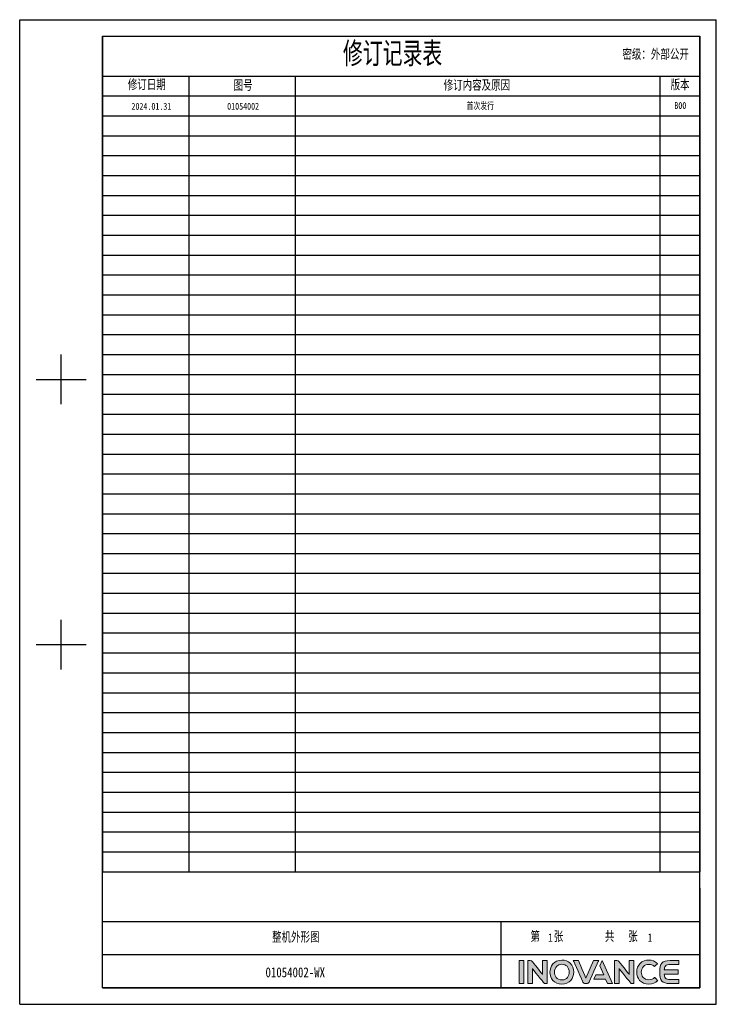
# Model space of a CAD drawing. Header units: millimetres. Extents: x -425 to 2012, y -1195 to -374.
# Tile 2 of 45: x 202 to 783, y -1195 to -374. Entities that reach past the tile are written whole.
import ezdxf
from ezdxf.enums import TextEntityAlignment as Align

# ---------------------------------------------------------------- set-up
doc = ezdxf.new("R2010")
doc.units = ezdxf.units.MM
doc.header["$LTSCALE"] = 30.734
doc.linetypes.add('DASHED', pattern=[0.2, 0.1, -0.1])
doc.layers.get('0').update_dxf_attribs({"linetype": 'CONTINUOUS'})
doc.layers.add('logo-蓝色', color=142, linetype='CONTINUOUS')
doc.layers.add('虚线', color=7, linetype='DASHED')
doc.styles.get("Standard").update_dxf_attribs({"font": 'txt', "width": 0.707})
doc.styles.add('仿宋体', font='STFANGSO.TTF', dxfattribs={"width": 0.8})

# ---------------------------------------------------------------- blocks, each defined once
blk = doc.blocks.new('1')
at = {"layer": 'logo-蓝色'}
h = blk.add_hatch(color=256, dxfattribs=at)
h.dxf.hatch_style = 1
edge = h.paths.add_edge_path()
edge.add_spline(control_points=[(5898.3, 153.2), (5898.3, 153.2), (5904.9, 153.2), (5904.9, 153.2), (5904.9, 153.2), (5904.9, 153.2), (5904.9, 186.6), (5904.9, 186.6), (5904.9, 186.6), (5904.9, 186.6), (5898.3, 186.6), (5898.3, 186.6), (5898.3, 186.6), (5898.3, 186.6), (5898.3, 153.2), (5898.3, 153.2)], knot_values=[0, 0, 0, 0, 0.25, 0.25, 0.25, 0.25, 0.5, 0.5, 0.5, 0.5, 0.75, 0.75, 0.75, 0.75, 1, 1, 1, 1], degree=3, periodic=1)
h = blk.add_hatch(color=256, dxfattribs=at)
h.dxf.hatch_style = 1
edge = h.paths.add_edge_path()
edge.add_spline(control_points=[(5932, 186.7), (5932, 186.7), (5932, 166.6), (5932, 166.6), (5932, 166.6), (5932, 166.6), (5917.3, 185.2), (5917.3, 185.2), (5917.3, 185.2), (5916.6, 186.1), (5915.6, 186.6), (5914.4, 186.6), (5914.4, 186.6), (5914.4, 186.6), (5910.8, 186.6), (5910.8, 186.6), (5910.8, 186.6), (5910.8, 186.6), (5910.8, 153.2), (5910.8, 153.2), (5910.8, 153.2), (5910.8, 153.2), (5917.4, 153.2), (5917.4, 153.2), (5917.4, 153.2), (5917.4, 153.2), (5917.4, 175.1), (5917.4, 175.1), (5917.4, 175.1), (5917.4, 175.1), (5934, 154.2), (5934, 154.2), (5934, 154.2), (5934.5, 153.6), (5935.2, 153.2), (5936, 153.2), (5936, 153.2), (5936, 153.2), (5938.7, 153.2), (5938.7, 153.2), (5938.7, 153.2), (5938.7, 153.2), (5938.7, 186.7), (5938.7, 186.7), (5938.7, 186.7), (5938.7, 186.7), (5932, 186.7), (5932, 186.7)], knot_values=[0, 0, 0, 0, 0.083333, 0.083333, 0.083333, 0.083333, 0.166667, 0.166667, 0.166667, 0.166667, 0.25, 0.25, 0.25, 0.25, 0.333333, 0.333333, 0.333333, 0.333333, 0.416667, 0.416667, 0.416667, 0.416667, 0.5, 0.5, 0.5, 0.5, 0.583333, 0.583333, 0.583333, 0.583333, 0.666667, 0.666667, 0.666667, 0.666667, 0.75, 0.75, 0.75, 0.75, 0.833333, 0.833333, 0.833333, 0.833333, 0.916667, 0.916667, 0.916667, 0.916667, 1, 1, 1, 1], degree=3, periodic=1)
h = blk.add_hatch(color=256, dxfattribs=at)
h.dxf.hatch_style = 1
edge = h.paths.add_edge_path(flags=16)
edge.add_spline(control_points=[(5952.6, 178.4), (5954.5, 180.3), (5957, 181.3), (5960.1, 181.3), (5960.1, 181.3), (5963.2, 181.3), (5965.7, 180.3), (5967.6, 178.4), (5967.6, 178.4), (5969.6, 176.3), (5970.8, 173.1), (5970.7, 169.7), (5970.7, 169.7), (5970.6, 164.4), (5967.8, 158.6), (5960.1, 158.6), (5960.1, 158.6), (5952.5, 158.6), (5949.6, 164.3), (5949.5, 169.7), (5949.5, 169.7), (5949.4, 173), (5950.5, 176.2), (5952.6, 178.4)], knot_values=[0, 0, 0, 0, 0.166667, 0.166667, 0.166667, 0.166667, 0.333333, 0.333333, 0.333333, 0.333333, 0.5, 0.5, 0.5, 0.5, 0.666667, 0.666667, 0.666667, 0.666667, 0.833333, 0.833333, 0.833333, 0.833333, 1, 1, 1, 1], degree=3, periodic=0)
edge = h.paths.add_edge_path()
edge.add_spline(control_points=[(5960.1, 187.3), (5948.3, 187.3), (5942.9, 178.2), (5942.9, 169.7), (5942.9, 169.7), (5942.9, 165.1), (5944.4, 160.9), (5947.1, 157.9), (5947.1, 157.9), (5950.2, 154.4), (5954.7, 152.5), (5960.1, 152.5), (5960.1, 152.5), (5965.5, 152.5), (5970, 154.4), (5973.1, 157.9), (5973.1, 157.9), (5975.7, 161), (5977.2, 165.2), (5977.3, 169.8), (5977.3, 169.8), (5977.3, 174.7), (5975.5, 179.4), (5972.3, 182.6), (5972.3, 182.6), (5969.3, 185.7), (5965, 187.3), (5960.1, 187.3)], knot_values=[0, 0, 0, 0, 0.142857, 0.142857, 0.142857, 0.142857, 0.285714, 0.285714, 0.285714, 0.285714, 0.428571, 0.428571, 0.428571, 0.428571, 0.571429, 0.571429, 0.571429, 0.571429, 0.714286, 0.714286, 0.714286, 0.714286, 0.857143, 0.857143, 0.857143, 0.857143, 1, 1, 1, 1], degree=3, periodic=0)
h = blk.add_hatch(color=256, dxfattribs=at)
h.dxf.hatch_style = 1
edge = h.paths.add_edge_path()
edge.add_spline(control_points=[(6006, 186.6), (6006, 186.6), (5995, 161.1), (5995, 161.1), (5995, 161.1), (5995, 161.1), (5984.1, 186.6), (5984.1, 186.6), (5984.1, 186.6), (5984.1, 186.6), (5976.7, 186.6), (5976.7, 186.6), (5976.7, 186.6), (5976.7, 186.6), (5990.7, 155.4), (5990.7, 155.4), (5990.7, 155.4), (5991.3, 154.1), (5992.5, 153.2), (5994, 153.2), (5994, 153.2), (5994, 153.2), (5994, 153.2), (5994, 153.2), (5994, 153.2), (5994, 153.2), (5996.1, 153.2), (5996.1, 153.2), (5996.1, 153.2), (5996.1, 153.2), (5996.1, 153.2), (5996.1, 153.2), (5996.1, 153.2), (5997.5, 153.2), (5998.8, 154.1), (5999.4, 155.4), (5999.4, 155.4), (5999.4, 155.4), (6013.4, 186.6), (6013.4, 186.6), (6013.4, 186.6), (6013.4, 186.6), (6006, 186.6), (6006, 186.6)], knot_values=[0, 0, 0, 0, 0.090909, 0.090909, 0.090909, 0.090909, 0.181818, 0.181818, 0.181818, 0.181818, 0.272727, 0.272727, 0.272727, 0.272727, 0.363636, 0.363636, 0.363636, 0.363636, 0.454545, 0.454545, 0.454545, 0.454545, 0.545455, 0.545455, 0.545455, 0.545455, 0.636364, 0.636364, 0.636364, 0.636364, 0.727273, 0.727273, 0.727273, 0.727273, 0.818182, 0.818182, 0.818182, 0.818182, 0.909091, 0.909091, 0.909091, 0.909091, 1, 1, 1, 1], degree=3, periodic=1)
h = blk.add_hatch(color=256, dxfattribs=at)
h.dxf.hatch_style = 1
edge = h.paths.add_edge_path()
edge.add_spline(control_points=[(6018.5, 186.6), (6018.5, 186.6), (6015.1, 178.9), (6015.1, 178.9), (6015.1, 178.9), (6015.1, 178.9), (6020.8, 165.7), (6020.8, 165.7), (6020.8, 165.7), (6020.8, 165.7), (6009.1, 165.7), (6009.1, 165.7), (6009.1, 165.7), (6009.1, 165.7), (6006.3, 159.5), (6006.3, 159.5), (6006.3, 159.5), (6006.3, 159.5), (6023.5, 159.5), (6023.5, 159.5), (6023.5, 159.5), (6023.5, 159.5), (6026.3, 153.2), (6026.3, 153.2), (6026.3, 153.2), (6026.3, 153.2), (6033.5, 153.2), (6033.5, 153.2), (6033.5, 153.2), (6033.5, 153.2), (6018.5, 186.6), (6018.5, 186.6)], knot_values=[0, 0, 0, 0, 0.125, 0.125, 0.125, 0.125, 0.25, 0.25, 0.25, 0.25, 0.375, 0.375, 0.375, 0.375, 0.5, 0.5, 0.5, 0.5, 0.625, 0.625, 0.625, 0.625, 0.75, 0.75, 0.75, 0.75, 0.875, 0.875, 0.875, 0.875, 1, 1, 1, 1], degree=3, periodic=1)
h = blk.add_hatch(color=256, dxfattribs=at)
h.dxf.hatch_style = 1
edge = h.paths.add_edge_path()
edge.add_spline(control_points=[(6057.5, 186.7), (6057.5, 186.7), (6057.5, 166.6), (6057.5, 166.6), (6057.5, 166.6), (6057.5, 166.6), (6042.8, 185.2), (6042.8, 185.2), (6042.8, 185.2), (6042.1, 186.1), (6041.1, 186.6), (6039.9, 186.6), (6039.9, 186.6), (6039.9, 186.6), (6036.3, 186.6), (6036.3, 186.6), (6036.3, 186.6), (6036.3, 186.6), (6036.3, 153.2), (6036.3, 153.2), (6036.3, 153.2), (6036.3, 153.2), (6042.9, 153.2), (6042.9, 153.2), (6042.9, 153.2), (6042.9, 153.2), (6042.9, 175.1), (6042.9, 175.1), (6042.9, 175.1), (6042.9, 175.1), (6059.5, 154.2), (6059.5, 154.2), (6059.5, 154.2), (6060, 153.6), (6060.7, 153.2), (6061.5, 153.2), (6061.5, 153.2), (6061.5, 153.2), (6064.1, 153.2), (6064.1, 153.2), (6064.1, 153.2), (6064.1, 153.2), (6064.1, 186.7), (6064.1, 186.7), (6064.1, 186.7), (6064.1, 186.7), (6057.5, 186.7), (6057.5, 186.7)], knot_values=[0, 0, 0, 0, 0.083333, 0.083333, 0.083333, 0.083333, 0.166667, 0.166667, 0.166667, 0.166667, 0.25, 0.25, 0.25, 0.25, 0.333333, 0.333333, 0.333333, 0.333333, 0.416667, 0.416667, 0.416667, 0.416667, 0.5, 0.5, 0.5, 0.5, 0.583333, 0.583333, 0.583333, 0.583333, 0.666667, 0.666667, 0.666667, 0.666667, 0.75, 0.75, 0.75, 0.75, 0.833333, 0.833333, 0.833333, 0.833333, 0.916667, 0.916667, 0.916667, 0.916667, 1, 1, 1, 1], degree=3, periodic=1)
h = blk.add_hatch(color=256, dxfattribs=at)
h.dxf.hatch_style = 1
edge = h.paths.add_edge_path()
edge.add_spline(control_points=[(6094.3, 162.1), (6092.3, 160), (6089.2, 158.8), (6086.2, 158.8), (6086.2, 158.8), (6078, 158.8), (6075.1, 164.4), (6075, 169.8), (6075, 169.8), (6075, 172.9), (6076.1, 175.9), (6078.2, 178), (6078.2, 178), (6080.1, 179.9), (6082.9, 181), (6086.2, 181), (6086.2, 181), (6089.2, 181), (6092, 179.9), (6094, 177.9), (6094, 177.9), (6094, 177.9), (6094.1, 177.8), (6094.1, 177.8), (6094.1, 177.8), (6094.1, 177.8), (6098.6, 182.1), (6098.6, 182.1), (6098.6, 182.1), (6098.6, 182.1), (6098.4, 182.2), (6098.4, 182.2), (6098.4, 182.2), (6095.1, 185.6), (6090.8, 187.3), (6086.2, 187.3), (6086.2, 187.3), (6081, 187.3), (6076.6, 185.7), (6073.4, 182.5), (6073.4, 182.5), (6070.3, 179.3), (6068.5, 174.7), (6068.5, 169.7), (6068.5, 169.7), (6068.5, 165.1), (6070, 160.9), (6072.7, 157.9), (6072.7, 157.9), (6075.8, 154.4), (6080.5, 152.5), (6086.2, 152.5), (6086.2, 152.5), (6091.2, 152.5), (6095.6, 154.2), (6098.9, 157.5), (6098.9, 157.5), (6098.9, 157.5), (6099, 157.6), (6099, 157.6), (6099, 157.6), (6099, 157.6), (6094.5, 162.2), (6094.5, 162.2), (6094.5, 162.2), (6094.5, 162.2), (6094.3, 162.1), (6094.3, 162.1)], knot_values=[0, 0, 0, 0, 0.058824, 0.058824, 0.058824, 0.058824, 0.117647, 0.117647, 0.117647, 0.117647, 0.176471, 0.176471, 0.176471, 0.176471, 0.235294, 0.235294, 0.235294, 0.235294, 0.294118, 0.294118, 0.294118, 0.294118, 0.352941, 0.352941, 0.352941, 0.352941, 0.411765, 0.411765, 0.411765, 0.411765, 0.470588, 0.470588, 0.470588, 0.470588, 0.529412, 0.529412, 0.529412, 0.529412, 0.588235, 0.588235, 0.588235, 0.588235, 0.647059, 0.647059, 0.647059, 0.647059, 0.705882, 0.705882, 0.705882, 0.705882, 0.764706, 0.764706, 0.764706, 0.764706, 0.823529, 0.823529, 0.823529, 0.823529, 0.882353, 0.882353, 0.882353, 0.882353, 0.941176, 0.941176, 0.941176, 0.941176, 1, 1, 1, 1], degree=3, periodic=0)
h = blk.add_hatch(color=256, dxfattribs=at)
h.dxf.hatch_style = 1
edge = h.paths.add_edge_path()
edge.add_spline(control_points=[(6116.9, 180.8), (6116.9, 180.8), (6129.4, 180.8), (6129.4, 180.8), (6129.4, 180.8), (6129.4, 180.8), (6129.4, 186.6), (6129.4, 186.6), (6129.4, 186.6), (6129.4, 186.6), (6116.7, 186.6), (6116.7, 186.6), (6116.7, 186.6), (6105.1, 186.6), (6101.9, 182.2), (6101.9, 170.3), (6101.9, 170.3), (6101.9, 170.3), (6101.9, 169.9), (6101.9, 169.9), (6101.9, 169.9), (6101.9, 169.9), (6101.9, 169.9), (6101.9, 169.9), (6101.9, 169.9), (6101.9, 169.9), (6101.9, 169.9), (6101.9, 169.9), (6101.9, 169.9), (6101.9, 169.9), (6101.9, 169.9), (6101.9, 169.9), (6101.9, 169.9), (6101.9, 169.9), (6101.9, 169.5), (6101.9, 169.5), (6101.9, 169.5), (6101.9, 157.7), (6105.1, 153.2), (6116.7, 153.2), (6116.7, 153.2), (6116.7, 153.2), (6129.4, 153.2), (6129.4, 153.2), (6129.4, 153.2), (6129.4, 153.2), (6129.4, 159), (6129.4, 159), (6129.4, 159), (6129.4, 159), (6116.9, 159), (6116.9, 159), (6116.9, 159), (6113.8, 159), (6111.5, 159.6), (6110.1, 161.2), (6110.1, 161.2), (6109, 162.5), (6108.5, 164.5), (6108.3, 166.8), (6108.3, 166.8), (6108.3, 166.8), (6128.3, 166.8), (6128.3, 166.8), (6128.3, 166.8), (6128.3, 166.8), (6128.3, 169.9), (6128.3, 169.9), (6128.3, 169.9), (6128.3, 169.9), (6128.3, 173), (6128.3, 173), (6128.3, 173), (6128.3, 173), (6108.3, 173), (6108.3, 173), (6108.3, 173), (6108.5, 175.4), (6109, 177.4), (6110.1, 178.7), (6110.1, 178.7), (6111.5, 180.3), (6113.8, 180.8), (6116.9, 180.8)], knot_values=[0, 0, 0, 0, 0.047619, 0.047619, 0.047619, 0.047619, 0.095238, 0.095238, 0.095238, 0.095238, 0.142857, 0.142857, 0.142857, 0.142857, 0.190476, 0.190476, 0.190476, 0.190476, 0.238095, 0.238095, 0.238095, 0.238095, 0.285714, 0.285714, 0.285714, 0.285714, 0.333333, 0.333333, 0.333333, 0.333333, 0.380952, 0.380952, 0.380952, 0.380952, 0.428571, 0.428571, 0.428571, 0.428571, 0.47619, 0.47619, 0.47619, 0.47619, 0.52381, 0.52381, 0.52381, 0.52381, 0.571429, 0.571429, 0.571429, 0.571429, 0.619048, 0.619048, 0.619048, 0.619048, 0.666667, 0.666667, 0.666667, 0.666667, 0.714286, 0.714286, 0.714286, 0.714286, 0.761905, 0.761905, 0.761905, 0.761905, 0.809524, 0.809524, 0.809524, 0.809524, 0.857143, 0.857143, 0.857143, 0.857143, 0.904762, 0.904762, 0.904762, 0.904762, 0.952381, 0.952381, 0.952381, 0.952381, 1, 1, 1, 1], degree=3, periodic=0)
for p, q in [((5175.4, 1549.2), (6183.7, 1549.2)), ((5175.4, 123.2), (5175.4, 1549.2)), ((6183.7, 123.2), (6183.7, 1549.2)), ((5295.4, 1525.2), (6159.6, 1525.2)), ((5295.4, 147.2), (5295.4, 1525.2)), ((5295.4, 1525.2), (5295.4, 315.3)), ((5295.4, 1525.2), (6159.6, 1525.2)), ((6159.6, 147.2), (6159.6, 1525.2)), ((6159.6, 1525.2), (6159.6, 315.3)), ((5295.4, 1467.6), (6159.6, 1467.6)), ((5295.4, 1438.8), (6159.6, 1438.8)), ((5235.4, 992.3), (5235.4, 1064.3)), ((5199.4, 1028.3), (5271.4, 1028.3)), ((5235.4, 608.2), (5235.4, 680.2)), ((5199.4, 644.2), (5271.4, 644.2)), ((6159.6, 291.3), (6159.6, 147.2)), ((5871.6, 195.2), (6159.6, 195.2)), ((5295.4, 147.2), (6159.6, 147.2)), ((5295.4, 147.2), (6159.6, 147.2)), ((5175.4, 123.2), (6183.7, 123.2))]:
    blk.add_line(p, q)
at = {"color": 2}
for p, q in [((5420.2, 1467.6), (5420.2, 315.3)), ((5573.9, 1467.6), (5573.9, 315.3)), ((6102, 1467.6), (6102, 315.3)), ((5295.4, 1410), (6159.6, 1410)), ((5295.4, 1381.2), (6159.6, 1381.2)), ((5295.4, 1352.4), (6159.6, 1352.4)), ((5295.4, 1323.6), (6159.6, 1323.6)), ((5295.4, 1294.8), (6159.6, 1294.8)), ((5295.4, 1265.9), (6159.6, 1265.9)), ((5295.4, 1237.1), (6159.6, 1237.1)), ((5295.4, 1208.3), (6159.6, 1208.3)), ((5295.4, 1179.5), (6159.6, 1179.5)), ((5295.4, 1150.7), (6159.6, 1150.7)), ((5295.4, 1121.9), (6159.6, 1121.9)), ((5295.4, 1093.1), (6159.6, 1093.1)), ((5295.4, 1064.3), (6159.6, 1064.3)), ((5295.4, 1035.5), (6159.6, 1035.5)), ((5295.4, 1006.7), (6159.6, 1006.7)), ((5295.4, 977.9), (6159.6, 977.9)), ((5295.4, 949.1), (6159.6, 949.1)), ((5295.4, 920.2), (6159.6, 920.2)), ((5295.4, 891.4), (6159.6, 891.4)), ((5295.4, 862.6), (6159.6, 862.6)), ((5295.4, 833.8), (6159.6, 833.8)), ((5295.4, 805), (6159.6, 805)), ((5295.4, 776.2), (6159.6, 776.2)), ((5295.4, 747.4), (6159.6, 747.4)), ((5295.4, 718.6), (6159.6, 718.6)), ((5295.4, 689.8), (6159.6, 689.8)), ((5295.4, 661), (6159.6, 661)), ((5295.4, 632.2), (6159.6, 632.2)), ((5295.4, 603.4), (6159.6, 603.4)), ((5295.4, 574.5), (6159.6, 574.5)), ((5295.4, 545.7), (6159.6, 545.7)), ((5295.4, 516.9), (6159.6, 516.9)), ((5295.4, 488.1), (6159.6, 488.1)), ((5295.4, 459.3), (6159.6, 459.3)), ((5295.4, 430.5), (6159.6, 430.5)), ((5295.4, 401.7), (6159.6, 401.7)), ((5295.4, 372.9), (6159.6, 372.9)), ((5295.4, 344.1), (6159.6, 344.1)), ((5295.4, 315.3), (6159.6, 315.3))]:
    blk.add_line(p, q, dxfattribs=at)
at = {"color": 2, "linetype": 'Continuous'}
for p, q in [((5295.4, 243.3), (6159.6, 243.3)), ((5295.4, 195.2), (5871.6, 195.2)), ((5583.5, 147.2), (5669.9, 147.2)), ((5669.9, 147.2), (5871.6, 147.2)), ((5943.6, 147.2), (6159.6, 147.2))]:
    blk.add_line(p, q, dxfattribs=at)
at = {"linetype": 'Continuous'}
for p, q in [((5871.6, 243.3), (5871.6, 195.2)), ((5871.6, 195.2), (5871.6, 147.2))]:
    blk.add_line(p, q, dxfattribs=at)
at = {"color": 7, "linetype": 'Continuous'}
blk.add_line((6159.6, 147.2), (5295.4, 147.2), dxfattribs=at)
at = {"layer": 'logo-蓝色', "lineweight": 9}
for points, knots in [([(5904.9, 186.6), (5904.9, 186.6), (5904.9, 186.6), (5898.3, 186.6), (5898.3, 186.6)], [0.5, 0.5, 0.5, 0.5, 0.5, 0.75, 0.75, 0.75, 0.75]), ([(5898.3, 186.6), (5898.3, 186.6), (5898.3, 186.6), (5898.3, 153.2), (5898.3, 153.2)], [0.75, 0.75, 0.75, 0.75, 0.75, 1, 1, 1, 1]), ([(5904.9, 153.2), (5904.9, 153.2), (5904.9, 153.2), (5904.9, 186.6), (5904.9, 186.6)], [0.25, 0.25, 0.25, 0.25, 0.25, 0.5, 0.5, 0.5, 0.5]), ([(5914.4, 186.6), (5914.4, 186.6), (5914.4, 186.6), (5910.8, 186.6), (5910.8, 186.6)], [0.25, 0.25, 0.25, 0.25, 0.25000001, 0.33333333, 0.33333333, 0.33333333, 0.33333333]), ([(5910.8, 186.6), (5910.8, 186.6), (5910.8, 186.6), (5910.8, 153.2), (5910.8, 153.2)], [0.33333333, 0.33333333, 0.33333333, 0.33333333, 0.33333334, 0.41666667, 0.41666667, 0.41666667, 0.41666667]), ([(5917.3, 185.2), (5917.3, 185.2), (5916.6, 186.1), (5915.6, 186.6), (5914.4, 186.6)], [0.16666667, 0.16666667, 0.16666667, 0.16666667, 0.16666668, 0.25, 0.25, 0.25, 0.25]), ([(5938.7, 186.7), (5938.7, 186.7), (5938.7, 186.7), (5932, 186.7), (5932, 186.7)], [0.91666667, 0.91666667, 0.91666667, 0.91666667, 0.91666668, 1, 1, 1, 1]), ([(5938.7, 153.2), (5938.7, 153.2), (5938.7, 153.2), (5938.7, 186.7), (5938.7, 186.7)], [0.83333333, 0.83333333, 0.83333333, 0.83333333, 0.83333334, 0.91666667, 0.91666667, 0.91666667, 0.91666667]), ([(5972.3, 182.6), (5972.3, 182.6), (5969.3, 185.7), (5965, 187.3), (5960.1, 187.3)], [0.8571429, 0.8571429, 0.8571429, 0.8571429, 0.8571429, 1, 1, 1, 1]), ([(5984.1, 186.6), (5984.1, 186.6), (5984.1, 186.6), (5976.7, 186.6), (5976.7, 186.6)], [0.18181818, 0.18181818, 0.18181818, 0.18181818, 0.18181819, 0.27272727, 0.27272727, 0.27272727, 0.27272727]), ([(5976.7, 186.6), (5976.7, 186.6), (5976.7, 186.6), (5990.7, 155.4), (5990.7, 155.4)], [0.27272727, 0.27272727, 0.27272727, 0.27272727, 0.27272728, 0.36363636, 0.36363636, 0.36363636, 0.36363636]), ([(5995, 161.1), (5995, 161.1), (5995, 161.1), (5984.1, 186.6), (5984.1, 186.6)], [0.09090909, 0.09090909, 0.09090909, 0.09090909, 0.0909091, 0.18181818, 0.18181818, 0.18181818, 0.18181818]), ([(5999.4, 155.4), (5999.4, 155.4), (5999.4, 155.4), (6013.4, 186.6), (6013.4, 186.6)], [0.81818182, 0.81818182, 0.81818182, 0.81818182, 0.81818183, 0.90909091, 0.90909091, 0.90909091, 0.90909091]), ([(6013.4, 186.6), (6013.4, 186.6), (6013.4, 186.6), (6006, 186.6), (6006, 186.6)], [0.90909091, 0.90909091, 0.90909091, 0.90909091, 0.90909092, 1, 1, 1, 1]), ([(6033.5, 153.2), (6033.5, 153.2), (6033.5, 153.2), (6018.5, 186.6), (6018.5, 186.6)], [0.875, 0.875, 0.875, 0.875, 0.875, 1, 1, 1, 1]), ([(6039.9, 186.6), (6039.9, 186.6), (6039.9, 186.6), (6036.3, 186.6), (6036.3, 186.6)], [0.25, 0.25, 0.25, 0.25, 0.25000001, 0.33333333, 0.33333333, 0.33333333, 0.33333333]), ([(6036.3, 186.6), (6036.3, 186.6), (6036.3, 186.6), (6036.3, 153.2), (6036.3, 153.2)], [0.33333333, 0.33333333, 0.33333333, 0.33333333, 0.33333334, 0.41666667, 0.41666667, 0.41666667, 0.41666667]), ([(6042.8, 185.2), (6042.8, 185.2), (6042.1, 186.1), (6041.1, 186.6), (6039.9, 186.6)], [0.16666667, 0.16666667, 0.16666667, 0.16666667, 0.16666668, 0.25, 0.25, 0.25, 0.25]), ([(6064.1, 186.7), (6064.1, 186.7), (6064.1, 186.7), (6057.5, 186.7), (6057.5, 186.7)], [0.91666667, 0.91666667, 0.91666667, 0.91666667, 0.91666668, 1, 1, 1, 1]), ([(6064.1, 153.2), (6064.1, 153.2), (6064.1, 153.2), (6064.1, 186.7), (6064.1, 186.7)], [0.83333333, 0.83333333, 0.83333333, 0.83333333, 0.83333334, 0.91666667, 0.91666667, 0.91666667, 0.91666667]), ([(6098.4, 182.2), (6098.4, 182.2), (6095.1, 185.6), (6090.8, 187.3), (6086.2, 187.3), (6086.2, 187.3), (6081, 187.3), (6076.6, 185.7), (6073.4, 182.5)], [0.4705882, 0.4705882, 0.4705882, 0.4705882, 0.4705882, 0.5294118, 0.5294118, 0.5294118, 0.5294118, 0.5882353, 0.5882353, 0.5882353, 0.5882353]), ([(6116.7, 186.6), (6116.7, 186.6), (6105.1, 186.6), (6101.9, 182.2), (6101.9, 170.3)], [0.14285714, 0.14285714, 0.14285714, 0.14285714, 0.14285715, 0.19047619, 0.19047619, 0.19047619, 0.19047619]), ([(6129.4, 186.6), (6129.4, 186.6), (6129.4, 186.6), (6116.7, 186.6), (6116.7, 186.6)], [0.0952381, 0.0952381, 0.0952381, 0.0952381, 0.09523811, 0.14285714, 0.14285714, 0.14285714, 0.14285714]), ([(6129.4, 180.8), (6129.4, 180.8), (6129.4, 180.8), (6129.4, 186.6), (6129.4, 186.6)], [0.04761905, 0.04761905, 0.04761905, 0.04761905, 0.04761906, 0.0952381, 0.0952381, 0.0952381, 0.0952381]), ([(5932, 166.6), (5932, 166.6), (5932, 166.6), (5917.3, 185.2), (5917.3, 185.2)], [0.08333333, 0.08333333, 0.08333333, 0.08333333, 0.08333334, 0.16666667, 0.16666667, 0.16666667, 0.16666667]), ([(5917.4, 153.2), (5917.4, 153.2), (5917.4, 153.2), (5917.4, 175.1), (5917.4, 175.1)], [0.5, 0.5, 0.5, 0.5, 0.50000001, 0.58333333, 0.58333333, 0.58333333, 0.58333333]), ([(5917.4, 175.1), (5917.4, 175.1), (5917.4, 175.1), (5934, 154.2), (5934, 154.2)], [0.58333333, 0.58333333, 0.58333333, 0.58333333, 0.58333334, 0.66666667, 0.66666667, 0.66666667, 0.66666667]), ([(5949.5, 169.7), (5949.5, 169.7), (5949.4, 173), (5950.5, 176.2), (5952.6, 178.4)], [0.8333333, 0.8333333, 0.8333333, 0.8333333, 0.8333333, 1, 1, 1, 1]), ([(5960.1, 181.3), (5960.1, 181.3), (5963.2, 181.3), (5965.7, 180.3), (5967.6, 178.4)], [0.1666667, 0.1666667, 0.1666667, 0.1666667, 0.1666667, 0.3333333, 0.3333333, 0.3333333, 0.3333333]), ([(5967.6, 178.4), (5967.6, 178.4), (5969.6, 176.3), (5970.8, 173.1), (5970.7, 169.7)], [0.3333333, 0.3333333, 0.3333333, 0.3333333, 0.3333333, 0.5, 0.5, 0.5, 0.5]), ([(5977.3, 169.8), (5977.3, 169.8), (5977.3, 174.7), (5975.5, 179.4), (5972.3, 182.6)], [0.7142857, 0.7142857, 0.7142857, 0.7142857, 0.7142857, 0.8571429, 0.8571429, 0.8571429, 0.8571429]), ([(6015.1, 178.9), (6015.1, 178.9), (6015.1, 178.9), (6020.8, 165.7), (6020.8, 165.7)], [0.125, 0.125, 0.125, 0.125, 0.125, 0.25, 0.25, 0.25, 0.25]), ([(6057.5, 166.6), (6057.5, 166.6), (6057.5, 166.6), (6042.8, 185.2), (6042.8, 185.2)], [0.08333333, 0.08333333, 0.08333333, 0.08333333, 0.08333334, 0.16666667, 0.16666667, 0.16666667, 0.16666667]), ([(6042.9, 153.2), (6042.9, 153.2), (6042.9, 153.2), (6042.9, 175.1), (6042.9, 175.1)], [0.5, 0.5, 0.5, 0.5, 0.50000001, 0.58333333, 0.58333333, 0.58333333, 0.58333333]), ([(6042.9, 175.1), (6042.9, 175.1), (6042.9, 175.1), (6059.5, 154.2), (6059.5, 154.2)], [0.58333333, 0.58333333, 0.58333333, 0.58333333, 0.58333334, 0.66666667, 0.66666667, 0.66666667, 0.66666667]), ([(6073.4, 182.5), (6073.4, 182.5), (6070.3, 179.3), (6068.5, 174.7), (6068.5, 169.7)], [0.58823529, 0.58823529, 0.58823529, 0.58823529, 0.5882353, 0.64705882, 0.64705882, 0.64705882, 0.64705882]), ([(6075, 169.8), (6075, 169.8), (6075, 172.9), (6076.1, 175.9), (6078.2, 178)], [0.11764706, 0.11764706, 0.11764706, 0.11764706, 0.11764707, 0.17647059, 0.17647059, 0.17647059, 0.17647059]), ([(6078.2, 178), (6078.2, 178), (6080.1, 179.9), (6082.9, 181), (6086.2, 181)], [0.17647059, 0.17647059, 0.17647059, 0.17647059, 0.1764706, 0.23529412, 0.23529412, 0.23529412, 0.23529412]), ([(6086.2, 181), (6086.2, 181), (6089.2, 181), (6092, 179.9), (6094, 177.9)], [0.23529412, 0.23529412, 0.23529412, 0.23529412, 0.23529413, 0.29411765, 0.29411765, 0.29411765, 0.29411765]), ([(6094, 177.9), (6094, 177.9), (6094, 177.9), (6094.1, 177.8), (6094.1, 177.8)], [0.29411765, 0.29411765, 0.29411765, 0.29411765, 0.29411766, 0.35294118, 0.35294118, 0.35294118, 0.35294118]), ([(6094.1, 177.8), (6094.1, 177.8), (6094.1, 177.8), (6098.6, 182.1), (6098.6, 182.1)], [0.35294118, 0.35294118, 0.35294118, 0.35294118, 0.35294119, 0.41176471, 0.41176471, 0.41176471, 0.41176471]), ([(6098.6, 182.1), (6098.6, 182.1), (6098.6, 182.1), (6098.4, 182.2), (6098.4, 182.2)], [0.41176471, 0.41176471, 0.41176471, 0.41176471, 0.41176472, 0.47058824, 0.47058824, 0.47058824, 0.47058824]), ([(6108.3, 173), (6108.3, 173), (6108.5, 175.4), (6109, 177.4), (6110.1, 178.7)], [0.9047619, 0.9047619, 0.9047619, 0.9047619, 0.90476191, 0.95238095, 0.95238095, 0.95238095, 0.95238095]), ([(6128.3, 173), (6128.3, 173), (6128.3, 173), (6108.3, 173), (6108.3, 173)], [0.85714286, 0.85714286, 0.85714286, 0.85714286, 0.85714287, 0.9047619, 0.9047619, 0.9047619, 0.9047619]), ([(6110.1, 178.7), (6110.1, 178.7), (6111.5, 180.3), (6113.8, 180.8), (6116.9, 180.8)], [0.95238095, 0.95238095, 0.95238095, 0.95238095, 0.95238096, 1, 1, 1, 1]), ([(6128.3, 169.9), (6128.3, 169.9), (6128.3, 169.9), (6128.3, 173), (6128.3, 173)], [0.80952381, 0.80952381, 0.80952381, 0.80952381, 0.80952382, 0.85714286, 0.85714286, 0.85714286, 0.85714286]), ([(5942.9, 169.7), (5942.9, 169.7), (5942.9, 165.1), (5944.4, 160.9), (5947.1, 157.9)], [0.1428571, 0.1428571, 0.1428571, 0.1428571, 0.1428572, 0.2857143, 0.2857143, 0.2857143, 0.2857143]), ([(5947.1, 157.9), (5947.1, 157.9), (5950.2, 154.4), (5954.7, 152.5), (5960.1, 152.5)], [0.2857143, 0.2857143, 0.2857143, 0.2857143, 0.2857143, 0.4285714, 0.4285714, 0.4285714, 0.4285714]), ([(5970.7, 169.7), (5970.7, 169.7), (5970.6, 164.4), (5967.8, 158.6), (5960.1, 158.6), (5960.1, 158.6), (5952.5, 158.6), (5949.6, 164.3), (5949.5, 169.7)], [0.5, 0.5, 0.5, 0.5, 0.5, 0.6666667, 0.6666667, 0.6666667, 0.6666667, 0.8333333, 0.8333333, 0.8333333, 0.8333333]), ([(5960.1, 152.5), (5960.1, 152.5), (5965.5, 152.5), (5970, 154.4), (5973.1, 157.9)], [0.4285714, 0.4285714, 0.4285714, 0.4285714, 0.4285714, 0.5714286, 0.5714286, 0.5714286, 0.5714286]), ([(5973.1, 157.9), (5973.1, 157.9), (5975.7, 161), (5977.2, 165.2), (5977.3, 169.8)], [0.5714286, 0.5714286, 0.5714286, 0.5714286, 0.5714286, 0.7142857, 0.7142857, 0.7142857, 0.7142857]), ([(6009.1, 165.7), (6009.1, 165.7), (6009.1, 165.7), (6006.3, 159.5), (6006.3, 159.5)], [0.375, 0.375, 0.375, 0.375, 0.375, 0.5, 0.5, 0.5, 0.5]), ([(6006.3, 159.5), (6006.3, 159.5), (6006.3, 159.5), (6023.5, 159.5), (6023.5, 159.5)], [0.5, 0.5, 0.5, 0.5, 0.5, 0.625, 0.625, 0.625, 0.625]), ([(6020.8, 165.7), (6020.8, 165.7), (6020.8, 165.7), (6009.1, 165.7), (6009.1, 165.7)], [0.25, 0.25, 0.25, 0.25, 0.25, 0.375, 0.375, 0.375, 0.375]), ([(6023.5, 159.5), (6023.5, 159.5), (6023.5, 159.5), (6026.3, 153.2), (6026.3, 153.2)], [0.625, 0.625, 0.625, 0.625, 0.625, 0.75, 0.75, 0.75, 0.75]), ([(6068.5, 169.7), (6068.5, 169.7), (6068.5, 165.1), (6070, 160.9), (6072.7, 157.9)], [0.64705882, 0.64705882, 0.64705882, 0.64705882, 0.64705883, 0.70588235, 0.70588235, 0.70588235, 0.70588235]), ([(6072.7, 157.9), (6072.7, 157.9), (6075.8, 154.4), (6080.5, 152.5), (6086.2, 152.5), (6086.2, 152.5), (6091.2, 152.5), (6095.6, 154.2), (6098.9, 157.5)], [0.7058824, 0.7058824, 0.7058824, 0.7058824, 0.7058824, 0.7647059, 0.7647059, 0.7647059, 0.7647059, 0.8235294, 0.8235294, 0.8235294, 0.8235294]), ([(6094.3, 162.1), (6092.3, 160), (6089.2, 158.8), (6086.2, 158.8), (6086.2, 158.8), (6078, 158.8), (6075.1, 164.4), (6075, 169.8)], [0, 0, 0, 0, 0.0588235, 0.0588235, 0.0588235, 0.0588235, 0.1176471, 0.1176471, 0.1176471, 0.1176471]), ([(6094.5, 162.2), (6094.5, 162.2), (6094.5, 162.2), (6094.3, 162.1), (6094.3, 162.1)], [0.94117647, 0.94117647, 0.94117647, 0.94117647, 0.94117648, 1, 1, 1, 1]), ([(6099, 157.6), (6099, 157.6), (6099, 157.6), (6094.5, 162.2), (6094.5, 162.2)], [0.88235294, 0.88235294, 0.88235294, 0.88235294, 0.88235295, 0.94117647, 0.94117647, 0.94117647, 0.94117647]), ([(6098.9, 157.5), (6098.9, 157.5), (6098.9, 157.5), (6099, 157.6), (6099, 157.6)], [0.82352941, 0.82352941, 0.82352941, 0.82352941, 0.82352942, 0.88235294, 0.88235294, 0.88235294, 0.88235294]), ([(6101.9, 170.3), (6101.9, 170.3), (6101.9, 170.3), (6101.9, 169.9), (6101.9, 169.9)], [0.19047619, 0.19047619, 0.19047619, 0.19047619, 0.1904762, 0.23809524, 0.23809524, 0.23809524, 0.23809524]), ([(6101.9, 169.9), (6101.9, 169.9), (6101.9, 169.9), (6101.9, 169.9), (6101.9, 169.9)], [0.23809524, 0.23809524, 0.23809524, 0.23809524, 0.23809525, 0.28571429, 0.28571429, 0.28571429, 0.28571429]), ([(6101.9, 169.9), (6101.9, 169.9), (6101.9, 169.9), (6101.9, 169.9), (6101.9, 169.9)], [0.28571429, 0.28571429, 0.28571429, 0.28571429, 0.2857143, 0.33333333, 0.33333333, 0.33333333, 0.33333333]), ([(6101.9, 169.9), (6101.9, 169.9), (6101.9, 169.9), (6101.9, 169.9), (6101.9, 169.9)], [0.33333333, 0.33333333, 0.33333333, 0.33333333, 0.33333334, 0.38095238, 0.38095238, 0.38095238, 0.38095238]), ([(6101.9, 169.9), (6101.9, 169.9), (6101.9, 169.9), (6101.9, 169.5), (6101.9, 169.5)], [0.38095238, 0.38095238, 0.38095238, 0.38095238, 0.38095239, 0.42857143, 0.42857143, 0.42857143, 0.42857143]), ([(6101.9, 169.5), (6101.9, 169.5), (6101.9, 157.7), (6105.1, 153.2), (6116.7, 153.2)], [0.42857143, 0.42857143, 0.42857143, 0.42857143, 0.42857144, 0.47619048, 0.47619048, 0.47619048, 0.47619048]), ([(6110.1, 161.2), (6110.1, 161.2), (6109, 162.5), (6108.5, 164.5), (6108.3, 166.8)], [0.66666667, 0.66666667, 0.66666667, 0.66666667, 0.66666668, 0.71428571, 0.71428571, 0.71428571, 0.71428571]), ([(6108.3, 166.8), (6108.3, 166.8), (6108.3, 166.8), (6128.3, 166.8), (6128.3, 166.8)], [0.71428571, 0.71428571, 0.71428571, 0.71428571, 0.71428572, 0.76190476, 0.76190476, 0.76190476, 0.76190476]), ([(6129.4, 159), (6129.4, 159), (6129.4, 159), (6116.9, 159), (6116.9, 159), (6116.9, 159), (6113.8, 159), (6111.5, 159.6), (6110.1, 161.2)], [0.57142857, 0.57142857, 0.57142857, 0.57142857, 0.57142858, 0.61904762, 0.61904762, 0.61904762, 0.61904763, 0.66666667, 0.66666667, 0.66666667, 0.66666667]), ([(6128.3, 166.8), (6128.3, 166.8), (6128.3, 166.8), (6128.3, 169.9), (6128.3, 169.9)], [0.76190476, 0.76190476, 0.76190476, 0.76190476, 0.76190477, 0.80952381, 0.80952381, 0.80952381, 0.80952381]), ([(6129.4, 153.2), (6129.4, 153.2), (6129.4, 153.2), (6129.4, 159), (6129.4, 159)], [0.52380952, 0.52380952, 0.52380952, 0.52380952, 0.52380953, 0.57142857, 0.57142857, 0.57142857, 0.57142857]), ([(5910.8, 153.2), (5910.8, 153.2), (5910.8, 153.2), (5917.4, 153.2), (5917.4, 153.2)], [0.41666667, 0.41666667, 0.41666667, 0.41666667, 0.41666668, 0.5, 0.5, 0.5, 0.5]), ([(5934, 154.2), (5934, 154.2), (5934.5, 153.6), (5935.2, 153.2), (5936, 153.2)], [0.66666667, 0.66666667, 0.66666667, 0.66666667, 0.66666668, 0.75, 0.75, 0.75, 0.75]), ([(5936, 153.2), (5936, 153.2), (5936, 153.2), (5938.7, 153.2), (5938.7, 153.2)], [0.75, 0.75, 0.75, 0.75, 0.75000001, 0.83333333, 0.83333333, 0.83333333, 0.83333333]), ([(5990.7, 155.4), (5990.7, 155.4), (5991.3, 154.1), (5992.5, 153.2), (5994, 153.2)], [0.36363636, 0.36363636, 0.36363636, 0.36363636, 0.36363637, 0.45454545, 0.45454545, 0.45454545, 0.45454545]), ([(5994, 153.2), (5994, 153.2), (5994, 153.2), (5994, 153.2), (5994, 153.2)], [0.45454545, 0.45454545, 0.45454545, 0.45454545, 0.45454546, 0.54545455, 0.54545455, 0.54545455, 0.54545455]), ([(5994, 153.2), (5994, 153.2), (5994, 153.2), (5996.1, 153.2), (5996.1, 153.2)], [0.54545455, 0.54545455, 0.54545455, 0.54545455, 0.54545456, 0.63636364, 0.63636364, 0.63636364, 0.63636364]), ([(5996.1, 153.2), (5996.1, 153.2), (5997.5, 153.2), (5998.8, 154.1), (5999.4, 155.4)], [0.72727273, 0.72727273, 0.72727273, 0.72727273, 0.72727274, 0.81818182, 0.81818182, 0.81818182, 0.81818182]), ([(5996.1, 153.2), (5996.1, 153.2), (5996.1, 153.2), (5996.1, 153.2), (5996.1, 153.2)], [0.63636364, 0.63636364, 0.63636364, 0.63636364, 0.63636365, 0.72727273, 0.72727273, 0.72727273, 0.72727273]), ([(6026.3, 153.2), (6026.3, 153.2), (6026.3, 153.2), (6033.5, 153.2), (6033.5, 153.2)], [0.75, 0.75, 0.75, 0.75, 0.75, 0.875, 0.875, 0.875, 0.875]), ([(6036.3, 153.2), (6036.3, 153.2), (6036.3, 153.2), (6042.9, 153.2), (6042.9, 153.2)], [0.41666667, 0.41666667, 0.41666667, 0.41666667, 0.41666668, 0.5, 0.5, 0.5, 0.5]), ([(6059.5, 154.2), (6059.5, 154.2), (6060, 153.6), (6060.7, 153.2), (6061.5, 153.2)], [0.66666667, 0.66666667, 0.66666667, 0.66666667, 0.66666668, 0.75, 0.75, 0.75, 0.75]), ([(6061.5, 153.2), (6061.5, 153.2), (6061.5, 153.2), (6064.1, 153.2), (6064.1, 153.2)], [0.75, 0.75, 0.75, 0.75, 0.75000001, 0.83333333, 0.83333333, 0.83333333, 0.83333333]), ([(6116.7, 153.2), (6116.7, 153.2), (6116.7, 153.2), (6129.4, 153.2), (6129.4, 153.2)], [0.47619048, 0.47619048, 0.47619048, 0.47619048, 0.47619049, 0.52380952, 0.52380952, 0.52380952, 0.52380952])]:
    blk.add_open_spline(points, degree=3, knots=knots, dxfattribs=at)
for points in [[(5932, 186.7), (5932, 186.7), (5932, 166.6), (5932, 166.6)], [(5960.1, 187.3), (5948.3, 187.3), (5942.9, 178.2), (5942.9, 169.7)], [(6006, 186.6), (6006, 186.6), (5995, 161.1), (5995, 161.1)], [(6018.5, 186.6), (6018.5, 186.6), (6015.1, 178.9), (6015.1, 178.9)], [(6057.5, 186.7), (6057.5, 186.7), (6057.5, 166.6), (6057.5, 166.6)], [(5952.6, 178.4), (5954.5, 180.3), (5957, 181.3), (5960.1, 181.3)], [(6116.9, 180.8), (6116.9, 180.8), (6129.4, 180.8), (6129.4, 180.8)], [(5898.3, 153.2), (5898.3, 153.2), (5904.9, 153.2), (5904.9, 153.2)]]:
    blk.add_open_spline(points, degree=3, dxfattribs=at)
at = {"linetype": 'Continuous', "lineweight": 0, "ltscale": 0.3, "style": '仿宋体', "width": 0.8}
for tag, height, p in [('编号', 38.4, (4637.9, 936.4)), ('版本', 38.4, (4637.9, 843)), ('编号', 14.4, (5574.2, 169.5))]:
    blk.add_attdef(tag, text='', height=height, dxfattribs=at).set_placement(p, align=Align.MIDDLE)

msp = doc.modelspace()

# ---------------------------------------------------------------- block references
ref = msp.add_blockref('1', (-2777.53, -1265.9), dxfattribs=dict(xscale=0.575736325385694, yscale=0.575736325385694, zscale=0.575736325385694))
ref.add_attrib('编号', '01054002-WX', dxfattribs={"linetype": 'Continuous', "lineweight": 0, "ltscale": 0.3, "height": 8.2906, "style": '仿宋体', "width": 0.8}).set_placement((431.75, -1168.34), align=Align.MIDDLE)
ref.add_attrib('当前页', '1', dxfattribs={"linetype": 'Continuous', "lineweight": 0, "ltscale": 0.3, "height": 6.91, "width": 0.8}).set_placement((644.41, -1139.35), align=Align.MIDDLE)
ref.add_attrib('总页数', '1', dxfattribs={"linetype": 'Continuous', "lineweight": 0, "ltscale": 0.3, "height": 6.91, "width": 0.8}).set_placement((727.34, -1139.35), align=Align.MIDDLE)

# ---------------------------------------------------------------- texts
at = {"attachment_point": 1}
for s, width, insert, char_height in [('{\\fSimSun|b0|i0|c0|p2;2024.01.31}', 72.2933, (295.23, -443.34), 5.7574), ('{\\fSimSun|b0|i0|c0|p2;01054002}', 72.2933, (375.03, -443.27), 5.7574), ('首次发行', 72.2933, (574.57, -442.85), 5.757), ('{\\fSimSun|b0|i0|c0|p2;B00}', 23.6117, (747.66, -442.58), 5.7574)]:
    msp.add_mtext_dynamic_manual_height_columns(s, width=width, gutter_width=12.5, heights=[0], dxfattribs=dict(at, insert=insert, char_height=char_height))
at = {"layer": '虚线', "color": 2, "attachment_point": 1}
for s, width, insert, char_height in [('修订记录表', 187.2133, (471.5, -392.83), 18), ('修订日期', 117.2576, (292.18, -423.85), 8), ('图号', 117.2576, (380.41, -424.44), 8), ('修订内容及原因', 117.2576, (555.38, -424.36), 8), ('版本', 117.2576, (744.52, -423.95), 8)]:
    msp.add_mtext_dynamic_manual_height_columns(s, width=width, gutter_width=12.5, heights=[0], dxfattribs=dict(at, insert=insert, char_height=char_height))
at = {"layer": '虚线', "insert": (704.36, -398.58), "char_height": 8, "attachment_point": 1}
msp.add_mtext_dynamic_manual_height_columns('{\\f宋体|b0|i0|c134|p2;密级：外部公开}', width=105.1683, gutter_width=12.5, heights=[0], dxfattribs=at)
at = {"layer": '虚线', "color": 7, "char_height": 8, "attachment_point": 1}
for s, insert in [('{\\fSimSun|b0|i0|c134|p2;\\C2;第}   {\\fSimSun|b0|i0|c134|p2;\\C2;张}         {\\fSimSun|b0|i0|c134|p2;\\C2;共}   {\\fSimSun|b0|i0|c134|p2;\\C2;张}', (627.73, -1134.16)), ('{\\fSimSun|b1|i0|c134|p2;整机外形图}', (412.4, -1134.72))]:
    msp.add_mtext_dynamic_manual_height_columns(s, width=117.2576, gutter_width=12.5, heights=[0], dxfattribs=dict(at, insert=insert))

doc.saveas('drawing.dxf')
